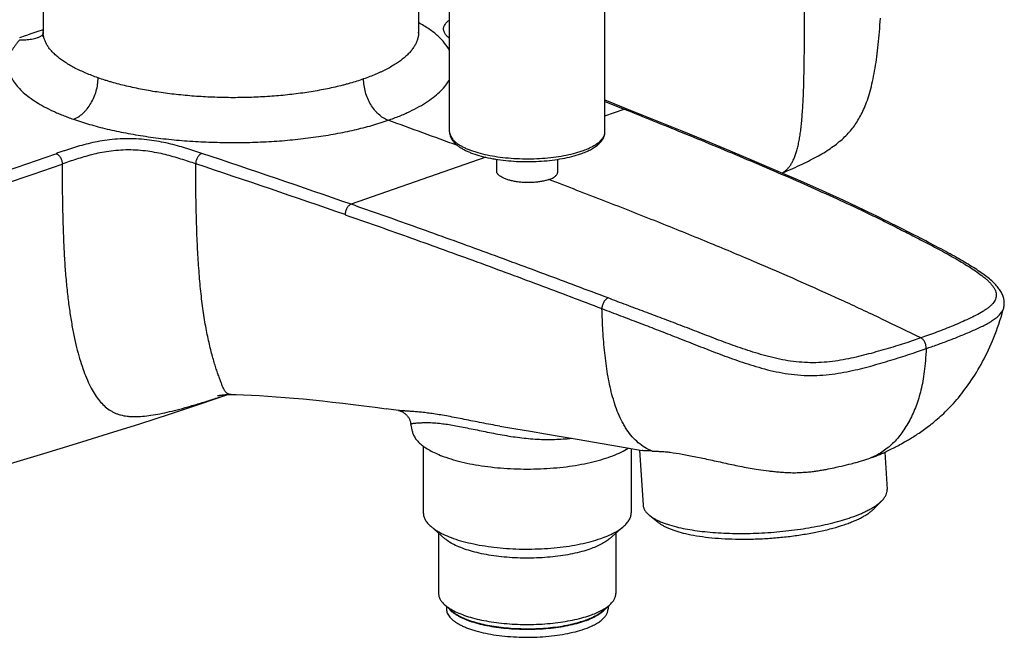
# Model space of a CAD drawing. Header units: millimetres. Extents: x 86 to 572, y -44 to 311.
# Tile 8 of 11: x 453 to 566, y 9 to 80. Entities that reach past the tile are written whole.
import ezdxf

# ---------------------------------------------------------------- set-up
doc = ezdxf.new("R2010")
doc.units = ezdxf.units.MM
doc.header["$LTSCALE"] = 30.734
doc.layers.get('0').update_dxf_attribs({"linetype": 'CONTINUOUS'})

msp = doc.modelspace()

# ---------------------------------------------------------------- linework, layer by layer
at = {"color": 7, "linetype": 'CONTINUOUS'}
for p, q in [((455.45, 96.22), (455.45, 78.31)), ((498.45, 96.22), (498.45, 78.25)), ((501.99, 66.86), (501.99, 82.8)), ((519.79, 66.86), (519.79, 82.8)), ((453.39, 77.83), (453.16, 77.74)), ((453.65, 77.92), (453.39, 77.83)), ((453.93, 78.02), (453.65, 77.92)), ((454.28, 78.13), (453.93, 78.02)), ((454.73, 78.28), (454.28, 78.13)), ((455.45, 78.52), (454.73, 78.28)), ((455.45, 78.24), (455.45, 78.31)), ((452.96, 77.67), (452.76, 77.6)), ((453.16, 77.74), (452.96, 77.67)), ((507.39, 62.35), (507.39, 63.69)), ((514.39, 62.26), (514.39, 63.69)), ((540.09, 62.11), (540.43, 62.26)), ((553.82, 55.74), (553.05, 56.13)), ((554.55, 55.37), (553.82, 55.74)), ((475.41, 36.65), (475.41, 36.65)), ((475.41, 36.65), (475.42, 36.65)), ((475.42, 36.65), (475.44, 36.65)), ((496.14, 34.96), (494.75, 35.15)), ((497.74, 32.54), (497.57, 33.46)), ((516.59, 31.66), (522.34, 30.67)), ((498.99, 30.87), (498.99, 23.23)), ((522.34, 30.67), (524.04, 30.37)), ((522.79, 30.59), (522.79, 23.23)), ((552.31, 30.39), (552.47, 30.47)), ((552.47, 30.47), (552.62, 30.55)), ((552.62, 30.55), (552.78, 30.63)), ((552.78, 30.63), (552.93, 30.71)), ((552.93, 30.71), (553.08, 30.79)), ((553.08, 30.79), (553.24, 30.87)), ((553.24, 30.87), (553.4, 30.96)), ((553.4, 30.96), (553.57, 31.05)), ((553.57, 31.05), (553.74, 31.14)), ((553.74, 31.14), (553.92, 31.24)), ((553.92, 31.24), (554.11, 31.35)), ((554.11, 31.35), (554.32, 31.47)), ((523.76, 30.42), (524.16, 24.12)), ((549.55, 29.3), (549.67, 29.33)), ((549.67, 29.33), (549.78, 29.37)), ((549.78, 29.37), (549.92, 29.42)), ((549.92, 29.42), (550.33, 29.56)), ((550.33, 29.56), (550.47, 29.61)), ((550.47, 29.61), (550.57, 29.65)), ((550.57, 29.65), (550.68, 29.69)), ((550.68, 29.69), (550.8, 29.73)), ((550.8, 29.73), (550.91, 29.78)), ((550.91, 29.78), (551.04, 29.83)), ((551.04, 29.83), (551.17, 29.88)), ((551.17, 29.88), (551.3, 29.93)), ((551.83, 30.17), (552.11, 25.92)), ((552.01, 30.25), (552.16, 30.32)), ((552.16, 30.32), (552.31, 30.39)), ((537.36, 28.2), (537.63, 28.16)), ((545.59, 28.3), (545.82, 28.35)), ((545.82, 28.35), (546.05, 28.4)), ((546.05, 28.4), (546.27, 28.45)), ((546.27, 28.45), (546.58, 28.52)), ((546.58, 28.52), (546.89, 28.59)), ((546.89, 28.59), (547.18, 28.65)), ((547.18, 28.65), (547.46, 28.72)), ((547.46, 28.72), (547.73, 28.79)), ((547.73, 28.79), (547.99, 28.85)), ((547.99, 28.85), (548.15, 28.89)), ((548.15, 28.89), (548.32, 28.94)), ((548.32, 28.94), (548.47, 28.98)), ((548.7, 29.04), (548.84, 29.08)), ((549.05, 29.14), (549.18, 29.18)), ((549.18, 29.18), (549.31, 29.22)), ((549.31, 29.22), (549.43, 29.26)), ((549.43, 29.26), (549.55, 29.3)), ((537.63, 28.16), (537.94, 28.12)), ((537.94, 28.12), (538.25, 28.08)), ((538.25, 28.08), (538.54, 28.04)), ((550.63, 23.73), (551.53, 24.66)), ((525.9, 22.13), (524.9, 22.94)), ((501.47, 20.27), (499.84, 21.69)), ((520.31, 20.27), (521.94, 21.69)), ((500.74, 20.91), (500.74, 14)), ((521.04, 20.91), (521.04, 14)), ((502.24, 12.01), (501.47, 12.68)), ((501.64, 12.53), (501.64, 12.22)), ((519.53, 12.01), (520.31, 12.68)), ((520.14, 12.53), (520.14, 12.22))]:
    msp.add_line(p, q, dxfattribs=at)
at = {"color": 9, "linetype": 'CONTINUOUS'}
for p, q in [((498.45, 78.25), (498.45, 78.23)), ((519.79, 70.32), (521.99, 69.45)), ((519.79, 68.68), (521.99, 69.45)), ((506.15, 63.93), (490.72, 58.55)), ((507.39, 63.62), (507.02, 63.75))]:
    msp.add_line(p, q, dxfattribs=at)
at = {"color": 7, "linetype": 'CONTINUOUS'}
for points in [[(540.43, 62.26), (540.73, 62.4), (541.02, 62.52), (541.3, 62.65), (541.57, 62.77), (541.84, 62.9), (542.1, 63.02), (542.36, 63.14), (542.61, 63.26), (542.86, 63.38), (543.1, 63.5), (543.34, 63.62), (543.57, 63.74), (543.79, 63.86), (544.01, 63.98), (544.23, 64.1), (544.44, 64.21), (544.64, 64.33), (544.84, 64.45), (545.04, 64.57), (545.23, 64.69), (545.42, 64.82), (545.61, 64.94), (545.79, 65.07), (545.96, 65.19), (546.14, 65.32), (546.31, 65.45), (546.47, 65.58), (546.63, 65.72), (546.79, 65.85), (546.94, 65.98), (547.09, 66.12), (547.24, 66.26), (547.38, 66.4), (547.51, 66.54), (547.64, 66.68), (547.77, 66.82), (547.89, 66.96), (548.01, 67.1), (548.13, 67.25), (548.24, 67.39), (548.35, 67.54), (548.45, 67.69), (548.56, 67.84), (548.66, 68), (548.76, 68.16), (548.86, 68.32), (548.95, 68.49), (549.05, 68.66), (549.14, 68.83), (549.23, 69.01), (549.32, 69.2), (549.41, 69.39), (549.5, 69.6), (549.59, 69.8), (549.68, 70.02), (549.76, 70.24), (549.84, 70.48), (549.93, 70.72), (550.01, 70.97), (550.08, 71.23), (550.16, 71.49), (550.23, 71.76), (550.3, 72.04), (550.37, 72.32), (550.44, 72.61), (550.5, 72.91), (550.56, 73.21), (550.62, 73.51), (550.67, 73.82), (550.73, 74.14), (550.78, 74.46), (550.83, 74.78), (550.87, 75.11), (550.92, 75.44), (550.96, 75.78), (551, 76.12), (551.04, 76.47), (551.08, 76.83), (551.12, 77.19), (551.15, 77.55), (551.19, 77.92), (551.22, 78.3), (551.25, 78.68), (551.28, 79.07), (551.31, 79.47), (551.34, 79.87)], [(455.45, 78.24), (455.45, 78.18), (455.45, 78.11), (455.44, 78.05), (455.43, 77.99), (455.42, 77.93), (455.41, 77.88), (455.4, 77.84), (455.39, 77.81), (455.38, 77.78), (455.38, 77.76), (455.37, 77.75), (455.37, 77.75)], [(498.48, 78.04), (498.48, 78.03), (498.49, 78.02), (498.49, 78.02), (498.48, 78.03), (498.48, 78.05), (498.47, 78.08), (498.46, 78.11), (498.45, 78.15), (498.45, 78.2), (498.45, 78.25)], [(522.35, 69.45), (519.99, 70.38), (519.79, 70.46)], [(549.46, 57.89), (547.14, 58.97), (544.71, 60.08), (542.21, 61.19), (539.62, 62.32), (536.94, 63.46), (534.18, 64.62), (531.35, 65.8), (528.43, 67), (525.4, 68.22), (522.35, 69.45)], [(553.05, 56.13), (552.65, 56.33), (552.24, 56.54), (551.81, 56.75), (551.37, 56.97), (550.92, 57.2), (550.44, 57.43), (549.95, 57.66), (549.46, 57.89)], [(565.45, 46.67), (565.46, 46.73), (565.48, 46.83), (565.5, 46.93), (565.51, 47.04), (565.52, 47.14), (565.52, 47.25), (565.52, 47.35), (565.51, 47.46), (565.5, 47.57), (565.48, 47.67), (565.46, 47.78), (565.43, 47.89), (565.39, 48), (565.35, 48.11), (565.31, 48.22), (565.25, 48.34), (565.2, 48.45), (565.13, 48.56), (565.06, 48.67), (564.99, 48.78), (564.91, 48.89), (564.82, 49), (564.73, 49.11), (564.64, 49.22), (564.54, 49.33), (564.43, 49.44), (564.32, 49.55), (564.2, 49.67), (564.08, 49.78), (563.95, 49.89), (563.81, 50.01), (563.67, 50.12), (563.52, 50.24), (563.37, 50.35), (563.22, 50.47), (563.05, 50.59), (562.89, 50.71), (562.71, 50.83), (562.54, 50.95), (562.36, 51.07), (562.17, 51.19), (561.98, 51.31), (561.78, 51.44), (561.58, 51.56), (561.38, 51.69), (561.17, 51.81), (560.96, 51.94), (560.74, 52.07), (560.51, 52.2), (560.29, 52.33), (560.05, 52.46), (559.81, 52.6), (559.57, 52.73), (559.32, 52.87), (559.07, 53.01), (558.81, 53.15), (558.55, 53.29), (558.28, 53.44), (558, 53.58), (557.72, 53.73), (557.43, 53.88), (557.14, 54.04), (556.84, 54.19), (556.54, 54.35), (556.22, 54.52), (555.91, 54.68), (555.58, 54.85), (555.24, 55.02), (554.55, 55.37)], [(554.32, 31.47), (554.42, 31.54), (554.54, 31.6), (554.65, 31.67), (554.77, 31.74), (554.9, 31.82), (555.03, 31.9), (555.17, 31.99), (555.31, 32.08), (555.46, 32.17), (555.6, 32.27), (555.76, 32.37), (555.91, 32.47), (556.06, 32.58), (556.22, 32.69), (556.38, 32.8), (556.54, 32.91), (556.7, 33.03), (556.86, 33.16), (557.02, 33.28), (557.19, 33.41), (557.36, 33.55), (557.53, 33.69), (557.7, 33.83), (557.87, 33.98), (558.05, 34.13), (558.22, 34.29), (558.4, 34.45), (558.58, 34.62), (558.76, 34.79), (558.94, 34.97), (559.13, 35.16), (559.31, 35.35), (559.5, 35.55), (559.69, 35.76), (559.88, 35.97), (560.07, 36.19), (560.26, 36.41), (560.45, 36.65), (560.64, 36.88), (560.83, 37.13), (561.02, 37.38), (561.21, 37.63), (561.4, 37.9), (561.59, 38.16), (561.78, 38.44), (561.96, 38.72), (562.14, 39.01), (562.33, 39.3), (562.51, 39.6), (562.69, 39.91), (562.86, 40.22), (563.04, 40.54), (563.21, 40.87), (563.38, 41.2), (563.55, 41.54), (563.71, 41.88), (563.87, 42.23), (564.03, 42.58), (564.18, 42.94), (564.33, 43.31), (564.48, 43.68), (564.62, 44.06), (564.76, 44.44), (564.89, 44.83), (565.02, 45.23), (565.15, 45.64), (565.27, 46.06), (565.4, 46.49), (565.45, 46.67)], [(423.07, 20.93), (427.36, 22.07), (431.59, 23.21), (435.75, 24.35), (439.85, 25.49), (443.87, 26.62), (447.83, 27.76), (451.72, 28.9), (455.53, 30.03), (459.27, 31.17), (462.93, 32.31), (466.52, 33.44), (470.04, 34.58), (473.48, 35.72), (476.6, 36.77)], [(475.44, 36.65), (475.48, 36.66), (475.51, 36.66), (475.53, 36.67), (475.56, 36.67), (475.6, 36.68), (475.64, 36.68), (475.68, 36.69), (475.73, 36.7), (475.78, 36.7), (475.82, 36.71), (475.88, 36.71), (475.93, 36.72), (475.98, 36.73), (476.04, 36.73), (476.1, 36.74), (476.16, 36.74), (476.22, 36.75), (476.29, 36.75), (476.35, 36.76), (476.42, 36.76), (476.5, 36.77), (476.57, 36.77), (476.64, 36.77), (476.71, 36.78), (476.77, 36.78), (476.83, 36.78), (476.88, 36.78), (476.93, 36.78), (476.97, 36.78)], [(476.97, 36.78), (477.55, 36.76), (478.41, 36.74), (479.3, 36.7), (480.22, 36.65), (481.17, 36.59), (482.15, 36.53), (483.15, 36.45), (484.18, 36.36), (485.24, 36.27), (486.32, 36.16), (487.44, 36.05), (488.58, 35.92), (489.76, 35.79), (490.96, 35.64), (492.19, 35.49), (493.46, 35.32), (494.75, 35.15)], [(496.14, 34.96), (496.15, 34.96), (496.16, 34.96), (496.17, 34.95), (496.19, 34.95), (496.2, 34.95), (496.22, 34.94), (496.24, 34.94), (496.27, 34.93), (496.29, 34.92), (496.32, 34.91), (496.35, 34.9), (496.38, 34.89), (496.42, 34.88), (496.45, 34.87), (496.48, 34.85), (496.52, 34.84), (496.55, 34.82), (496.59, 34.8), (496.63, 34.78), (496.67, 34.75), (496.71, 34.73), (496.76, 34.7), (496.81, 34.66), (496.86, 34.62), (496.91, 34.58), (496.96, 34.54), (497, 34.5), (497.05, 34.45), (497.1, 34.4), (497.14, 34.35), (497.19, 34.29), (497.23, 34.24), (497.28, 34.17), (497.32, 34.11), (497.36, 34.04), (497.4, 33.97), (497.43, 33.89), (497.46, 33.81), (497.49, 33.74), (497.52, 33.66), (497.54, 33.58), (497.56, 33.51), (497.57, 33.46)], [(507.76, 33.16), (509.58, 32.85), (511.27, 32.57), (513, 32.28), (514.77, 31.97), (516.59, 31.66)], [(551.3, 29.93), (551.37, 29.96), (551.43, 29.99), (551.5, 30.02), (551.57, 30.05), (551.64, 30.08), (551.72, 30.11), (551.79, 30.15), (551.86, 30.18), (552.01, 30.25)], [(538.54, 28.04), (538.69, 28.02), (538.84, 28.01), (538.99, 27.99), (539.13, 27.97), (539.28, 27.96), (539.44, 27.94), (539.59, 27.92), (539.74, 27.91), (539.9, 27.9), (540.06, 27.88), (540.22, 27.87), (540.39, 27.86), (540.56, 27.85), (540.73, 27.85), (540.9, 27.84), (541.08, 27.84), (541.26, 27.83), (541.44, 27.83), (541.61, 27.83), (541.79, 27.84), (541.97, 27.84), (542.14, 27.85), (542.3, 27.86), (542.47, 27.87), (542.63, 27.88), (542.78, 27.89), (542.94, 27.9), (543.09, 27.91), (543.23, 27.93), (543.38, 27.94), (543.52, 27.96), (543.66, 27.98), (543.8, 28), (543.94, 28.02), (544.07, 28.03), (544.21, 28.05), (544.34, 28.08), (544.47, 28.1), (544.6, 28.12), (544.73, 28.14), (544.86, 28.16), (544.98, 28.19), (545.11, 28.21), (545.23, 28.23), (545.35, 28.26), (545.59, 28.3)], [(548.47, 28.98), (548.55, 29), (548.7, 29.04)], [(548.84, 29.08), (548.91, 29.1), (549.05, 29.14)]]:
    msp.add_lwpolyline(points, dxfattribs=at)
at = {"color": 9, "linetype": 'CONTINUOUS'}
msp.add_lwpolyline([(519.79, 70.32), (521.02, 69.83), (521.99, 69.45)], dxfattribs=at)
at = {"color": 7, "linetype": 'CONTINUOUS'}
msp.add_arc((453.88, 80.15), 2.68, 303.9951, 305.2283, dxfattribs=at)
at = {"color": 9, "linetype": 'CONTINUOUS'}
for centre, radius, start, end in [((-5.44, -1319.37), 1475.01, 69.83968, 70.16884), ((-439.5, 2646.01), 2732.87, 288.35911, 289.14839), ((-20.1, -1414.31), 1558.93, 70.87215, 71.53661), ((-441.72, 2653.25), 2741.79, 288.36147, 289.14832), ((-8.24, -1380.41), 1521.67, 70.88586, 71.56625), ((520.75, 46.59), 1.31, 177.4817, 179.2231)]:
    msp.add_arc(centre, radius, start, end, dxfattribs=at)
for points, knots in [([(540.07, 62.12), (540.17, 62.17), (540.35, 62.3), (540.61, 62.52), (540.85, 62.78), (541.07, 63.08), (541.27, 63.43), (541.46, 63.82), (541.62, 64.25), (541.78, 64.73), (541.91, 65.27), (542.03, 65.85), (542.14, 66.48), (542.23, 67.16), (542.31, 67.9), (542.4, 68.99), (542.5, 70.5), (542.57, 72.48), (542.61, 74.7), (542.64, 77.16), (542.65, 79.87), (542.65, 82.82), (542.65, 87.27), (542.65, 90.73), (542.65, 93.12)], [0, 0, 0, 0, 0.010458, 0.021142, 0.032262, 0.044018, 0.056591, 0.070145, 0.084819, 0.100735, 0.117999, 0.136698, 0.156904, 0.178683, 0.202093, 0.227186, 0.28261, 0.345254, 0.41534, 0.493072, 0.578608, 0.672022, 0.773375, 1, 1, 1, 1]), ([(501.99, 76.18), (501.83, 76.47), (501.54, 76.9), (501.06, 77.43), (500.64, 77.83), (500.17, 78.23), (499.45, 78.75), (498.86, 79.11), (498.45, 79.34)], [0, 0, 0, 0, 0.208546, 0.322179, 0.442721, 0.570578, 0.706011, 1, 1, 1, 1]), ([(501.99, 77.55), (501.94, 77.59), (501.84, 77.67), (501.7, 77.8), (501.58, 77.93), (501.46, 78.1), (501.37, 78.28), (501.32, 78.47), (501.3, 78.6), (501.31, 78.74), (501.36, 78.93), (501.45, 79.11), (501.58, 79.28), (501.74, 79.46), (501.89, 79.58), (501.99, 79.66)], [0, 0, 0, 0, 0.076091, 0.14783, 0.215001, 0.278002, 0.39328, 0.44722, 0.499886, 0.552445, 0.606126, 0.720948, 0.784095, 0.851633, 1, 1, 1, 1]), ([(498.45, 78.23), (498.45, 78.1), (498.43, 77.85), (498.35, 77.48), (498.21, 77.11), (498.03, 76.74), (497.8, 76.38), (497.51, 76.02), (497.18, 75.66), (496.65, 75.19), (496.05, 74.75), (495.37, 74.33), (494.81, 74.02), (494.31, 73.77), (493.89, 73.58), (493.45, 73.38), (492.87, 73.15), (492.39, 72.98), (492.15, 72.89)], [0, 0, 0, 0, 0.042783, 0.086303, 0.131246, 0.178207, 0.227668, 0.280011, 0.335537, 0.394483, 0.523242, 0.593337, 0.667235, 0.744888, 0.785125, 0.8263, 0.91137, 1, 1, 1, 1]), ([(458.91, 68.28), (459.31, 68.42), (459.78, 68.73), (460.25, 69.19), (460.57, 69.56), (460.93, 70.08), (461.28, 70.77), (461.54, 71.5), (461.71, 72.26), (461.74, 72.77), (461.74, 73.02)], [0, 0, 0, 0, 0.21818, 0.278407, 0.340516, 0.469386, 0.602608, 0.73735, 0.870741, 1, 1, 1, 1]), ([(492.15, 72.89), (491.63, 72.71), (490.98, 72.51), (490.17, 72.28), (489.61, 72.13), (488.89, 71.96), (487.99, 71.76), (486.76, 71.53), (485.15, 71.27), (483.17, 71.03), (481.13, 70.86), (479.05, 70.77), (476.95, 70.74), (474.85, 70.79), (472.76, 70.91), (470.72, 71.1), (468.74, 71.35), (466.84, 71.67), (465.31, 72), (464.15, 72.29), (463.45, 72.48), (462.91, 72.64), (462.38, 72.8), (462, 72.93), (461.74, 73.02)], [0, 0, 0, 0, 0.053125, 0.06698, 0.081056, 0.109837, 0.139409, 0.169722, 0.232339, 0.297187, 0.363741, 0.431454, 0.499757, 0.568072, 0.635823, 0.70244, 0.767363, 0.830055, 0.890022, 0.918838, 0.946803, 0.960449, 0.973866, 1, 1, 1, 1]), ([(494.95, 68.17), (494.76, 68.24), (494.37, 68.43), (493.94, 68.77), (493.62, 69.09), (493.3, 69.45), (492.95, 69.97), (492.61, 70.65), (492.35, 71.37), (492.19, 72.13), (492.15, 72.64), (492.15, 72.89)], [0, 0, 0, 0, 0.107077, 0.221552, 0.28154, 0.343156, 0.470481, 0.601971, 0.735537, 0.868905, 1, 1, 1, 1]), ([(494.95, 68.17), (495.39, 68.32), (496.24, 68.63), (497.43, 69.15), (498.51, 69.7), (499.46, 70.28), (500.29, 70.89), (501, 71.51), (501.57, 72.16), (501.87, 72.62), (501.99, 72.85)], [0, 0, 0, 0, 0.162202, 0.312692, 0.452784, 0.582321, 0.701382, 0.810174, 0.90934, 1, 1, 1, 1]), ([(521.99, 69.45), (522.05, 69.47), (522.14, 69.48), (522.27, 69.47), (522.32, 69.46), (522.35, 69.45)], [0, 0, 0, 0, 0.515683, 0.760102, 1, 1, 1, 1]), ([(521.99, 69.45), (524.21, 68.56), (528.77, 66.73), (534.47, 64.37), (539.1, 62.4), (542.53, 60.9), (545.85, 59.42), (548.02, 58.41), (549.08, 57.91)], [0, 0, 0, 0, 0.243532, 0.500079, 0.629147, 0.756572, 0.880729, 1, 1, 1, 1]), ([(458.91, 68.28), (459.52, 68.07), (460.8, 67.67), (462.8, 67.14), (464.95, 66.69), (467.2, 66.31), (469.55, 66.01), (471.97, 65.79), (474.44, 65.66), (476.93, 65.6), (479.43, 65.63), (481.89, 65.75), (484.31, 65.95), (486.66, 66.24), (488.92, 66.6), (491.06, 67.04), (493.06, 67.55), (494.34, 67.95), (494.95, 68.17)], [0, 0, 0, 0, 0.053137, 0.1099, 0.169884, 0.232609, 0.297561, 0.364196, 0.431958, 0.500282, 0.56859, 0.636302, 0.702854, 0.767708, 0.830337, 0.890234, 0.946932, 1, 1, 1, 1]), ([(501.99, 66.86), (501.99, 66.78), (502.01, 66.63), (502.08, 66.4), (502.2, 66.17), (502.37, 65.95), (502.59, 65.73), (502.85, 65.52), (503.15, 65.32), (503.5, 65.13), (503.88, 64.94), (504.3, 64.77), (504.76, 64.61), (505.43, 64.4), (506.34, 64.18), (507.5, 63.98), (508.74, 63.84), (510.02, 63.76), (511.32, 63.75), (512.62, 63.81), (513.87, 63.93), (515.06, 64.11), (516.16, 64.35), (516.86, 64.55), (517.18, 64.67)], [0, 0, 0, 0, 0.014021, 0.028575, 0.044126, 0.061042, 0.07958, 0.099907, 0.122117, 0.146243, 0.172276, 0.200173, 0.229859, 0.261239, 0.328592, 0.401146, 0.477615, 0.556586, 0.63657, 0.716046, 0.793511, 0.867521, 0.93674, 1, 1, 1, 1]), ([(517.18, 64.67), (517.38, 64.74), (517.76, 64.88), (518.28, 65.12), (518.73, 65.38), (519.1, 65.65), (519.4, 65.94), (519.62, 66.24), (519.74, 66.5), (519.78, 66.71), (519.79, 66.81), (519.79, 66.86)], [0, 0, 0, 0, 0.174748, 0.334608, 0.479048, 0.608042, 0.72227, 0.823396, 0.914404, 0.957566, 1, 1, 1, 1]), ([(473.61, 64.37), (473.3, 64.47), (472.85, 64.63), (472.24, 64.82), (471.61, 65.02), (470.81, 65.26), (469.8, 65.52), (468.73, 65.74), (467.6, 65.92), (466.41, 66.03), (464.79, 66.08), (463.19, 65.98), (461.67, 65.73), (460.63, 65.5), (459.64, 65.23), (458.86, 64.99), (458.25, 64.8), (457.66, 64.6), (457.22, 64.45), (456.93, 64.34)], [0, 0, 0, 0, 0.055944, 0.08412, 0.112571, 0.170779, 0.23141, 0.295114, 0.362213, 0.432428, 0.50448, 0.645852, 0.712026, 0.77456, 0.833843, 0.890568, 0.918246, 0.945636, 1, 1, 1, 1]), ([(456.93, 64.34), (456.98, 64.33), (457.08, 64.28), (457.21, 64.18), (457.33, 64.05), (457.43, 63.9), (457.52, 63.73), (457.6, 63.48), (457.63, 63.29), (457.63, 63.16)], [0, 0, 0, 0, 0.108759, 0.223332, 0.344079, 0.47025, 0.600505, 0.733272, 1, 1, 1, 1]), ([(472.92, 63.18), (472.64, 63.27), (472.08, 63.46), (471.23, 63.73), (470.35, 64), (469.43, 64.24), (468.45, 64.46), (467.41, 64.63), (466.32, 64.75), (465.2, 64.78), (464.08, 64.74), (463, 64.62), (461.98, 64.45), (461.02, 64.23), (460.13, 63.98), (459.27, 63.72), (458.44, 63.44), (457.9, 63.25), (457.63, 63.16)], [0, 0, 0, 0, 0.056134, 0.112985, 0.171247, 0.231735, 0.295181, 0.36204, 0.432295, 0.504664, 0.576788, 0.646356, 0.712186, 0.774376, 0.833455, 0.890205, 0.945479, 1, 1, 1, 1]), ([(473.61, 64.37), (473.51, 64.34), (473.37, 64.24), (473.22, 64.07), (473.12, 63.92), (473.03, 63.75), (472.95, 63.5), (472.92, 63.31), (472.92, 63.18)], [0, 0, 0, 0, 0.21956, 0.340124, 0.466676, 0.597699, 0.731441, 1, 1, 1, 1]), ([(457.63, 63.16), (457.63, 62.32), (457.64, 60.69), (457.66, 58.67), (457.7, 57.13), (457.74, 55.68), (457.8, 53.93), (457.91, 51.9), (458.06, 49.94), (458.25, 48.08), (458.48, 46.34), (458.74, 44.72), (459.03, 43.23), (459.35, 41.87), (459.7, 40.62), (460.09, 39.48), (460.5, 38.45), (460.93, 37.54), (461.39, 36.74), (461.88, 36.07), (462.41, 35.5), (462.89, 35.1), (463.3, 34.85), (463.62, 34.68), (463.96, 34.54), (464.44, 34.4), (464.95, 34.3), (465.49, 34.26), (466.07, 34.24), (466.85, 34.28), (467.82, 34.4), (468.86, 34.58), (469.95, 34.82), (471.12, 35.11), (472.36, 35.46), (473.68, 35.85), (475.09, 36.29), (476.05, 36.6), (476.55, 36.77)], [0, 0, 0, 0, 0.058138, 0.113161, 0.139448, 0.164916, 0.213786, 0.260627, 0.305973, 0.349325, 0.390031, 0.427841, 0.462769, 0.494943, 0.524743, 0.552538, 0.578248, 0.601574, 0.622516, 0.641582, 0.659348, 0.676259, 0.684549, 0.692818, 0.701155, 0.709654, 0.72748, 0.736975, 0.746896, 0.767992, 0.79066, 0.814876, 0.840748, 0.868392, 0.898027, 0.929877, 0.963931, 1, 1, 1, 1]), ([(476.97, 36.78), (476.9, 36.78), (476.8, 36.79), (476.68, 36.83), (476.59, 36.86), (476.51, 36.91), (476.4, 37), (476.31, 37.11), (476.23, 37.24), (476.14, 37.4), (476.02, 37.64), (475.89, 37.97), (475.74, 38.35), (475.59, 38.79), (475.42, 39.29), (475.23, 39.85), (475.04, 40.47), (474.84, 41.17), (474.64, 41.93), (474.44, 42.76), (474.24, 43.65), (474.06, 44.6), (473.89, 45.6), (473.74, 46.65), (473.55, 48.13), (473.36, 50.07), (473.19, 52.48), (473.06, 55.02), (472.98, 57.66), (472.94, 60.4), (472.93, 62.25), (472.92, 63.18)], [0, 0, 0, 0, 0.007533, 0.011013, 0.014418, 0.017847, 0.0214, 0.029233, 0.033666, 0.038502, 0.049513, 0.062474, 0.07752, 0.094706, 0.114073, 0.135667, 0.159588, 0.185965, 0.214913, 0.246315, 0.279924, 0.315499, 0.352839, 0.391796, 0.432225, 0.516949, 0.606079, 0.699023, 0.7962, 0.897418, 1, 1, 1, 1]), ([(555.96, 43.25), (554.48, 43.99), (551.46, 45.45), (545.14, 48.4), (538.47, 51.33), (531.44, 54.27), (525.73, 56.58), (519.67, 58.96), (515.51, 60.56), (513.36, 61.37)], [0, 0, 0, 0, 0.106888, 0.217369, 0.452276, 0.57829, 0.711059, 0.851369, 1, 1, 1, 1]), ([(490.72, 58.55), (490.63, 58.51), (490.49, 58.42), (490.34, 58.25), (490.23, 58.1), (490.15, 57.92), (490.06, 57.68), (490.03, 57.49), (490.03, 57.36)], [0, 0, 0, 0, 0.215496, 0.337648, 0.46696, 0.600893, 0.736523, 1, 1, 1, 1]), ([(520.14, 47.83), (517.73, 48.74), (512.81, 50.59), (505.38, 53.33), (497.98, 56), (493.1, 57.72), (490.72, 58.55)], [0, 0, 0, 0, 0.247037, 0.503802, 0.758666, 1, 1, 1, 1]), ([(549.08, 57.91), (549.14, 57.93), (549.24, 57.95), (549.37, 57.93), (549.43, 57.91), (549.46, 57.89)], [0, 0, 0, 0, 0.52617, 0.766836, 1, 1, 1, 1]), ([(549.08, 57.91), (549.7, 57.62), (550.91, 57.04), (552.68, 56.15), (554.42, 55.27), (556.19, 54.36), (557.68, 53.58), (558.89, 52.92), (559.77, 52.43), (560.63, 51.93), (561.44, 51.43), (562.22, 50.93), (562.82, 50.49), (563.27, 50.13), (563.59, 49.86), (563.87, 49.59), (564.11, 49.31), (564.28, 49.08), (564.39, 48.89), (564.49, 48.72), (564.57, 48.5), (564.62, 48.23), (564.6, 47.96), (564.53, 47.7), (564.4, 47.44), (564.22, 47.2), (563.98, 46.95), (563.7, 46.72), (563.39, 46.49), (562.92, 46.19), (562.28, 45.83), (561.45, 45.43), (560.57, 45.03), (559.65, 44.64), (558.71, 44.26), (557.77, 43.9), (556.85, 43.56), (556.25, 43.35), (555.96, 43.25)], [0, 0, 0, 0, 0.071226, 0.139186, 0.205692, 0.273636, 0.344856, 0.380737, 0.415987, 0.450105, 0.483086, 0.515005, 0.54576, 0.560637, 0.574985, 0.5886, 0.601311, 0.613009, 0.618488, 0.623737, 0.633616, 0.642884, 0.651891, 0.661069, 0.670807, 0.68139, 0.692985, 0.705582, 0.71907, 0.733287, 0.763368, 0.7953, 0.828693, 0.863282, 0.898697, 0.934019, 0.968184, 1, 1, 1, 1]), ([(490.03, 57.36), (492.41, 56.54), (497.29, 54.81), (504.68, 52.14), (512.11, 49.4), (517.03, 47.53), (519.44, 46.61)], [0, 0, 0, 0, 0.241145, 0.495858, 0.752641, 1, 1, 1, 1]), ([(520.14, 47.83), (520.04, 47.79), (519.91, 47.69), (519.76, 47.52), (519.66, 47.37), (519.57, 47.2), (519.48, 46.96), (519.45, 46.77), (519.44, 46.65)], [0, 0, 0, 0, 0.219399, 0.340663, 0.467999, 0.599613, 0.7335, 1, 1, 1, 1]), ([(555.96, 43.25), (555.67, 43.15), (555.05, 42.94), (554.08, 42.61), (553.04, 42.29), (551.57, 41.85), (550.07, 41.43), (548.55, 41.05), (547.36, 40.8), (546.14, 40.59), (544.88, 40.45), (543.61, 40.4), (541.9, 40.46), (540.2, 40.71), (538.54, 41.11), (537.33, 41.45), (536.16, 41.82), (534.65, 42.33), (532.8, 43.01), (530.6, 43.86), (528.79, 44.56), (527.38, 45.1), (526.02, 45.62), (524.32, 46.26), (522.24, 47.03), (520.85, 47.56), (520.14, 47.83)], [0, 0, 0, 0, 0.024768, 0.052216, 0.081798, 0.112565, 0.174843, 0.20634, 0.238567, 0.271877, 0.305822, 0.339888, 0.373937, 0.442528, 0.476995, 0.510851, 0.543505, 0.575294, 0.638221, 0.701732, 0.763926, 0.793734, 0.822856, 0.880544, 0.939393, 1, 1, 1, 1]), ([(525.18, 30.31), (524.9, 30.42), (524.34, 30.7), (523.58, 31.25), (522.89, 31.94), (522.38, 32.6), (522.02, 33.18), (521.68, 33.8), (521.29, 34.63), (520.91, 35.69), (520.58, 36.79), (520.31, 37.94), (520.09, 39.12), (519.91, 40.33), (519.71, 41.98), (519.54, 44.07), (519.47, 45.76), (519.44, 46.61)], [0, 0, 0, 0, 0.05061, 0.102211, 0.155478, 0.210864, 0.239427, 0.26856, 0.328441, 0.390319, 0.453941, 0.519047, 0.585396, 0.652784, 0.721035, 0.859542, 1, 1, 1, 1]), ([(519.44, 46.61), (520.15, 46.33), (521.55, 45.8), (523.63, 45.02), (525.67, 44.23), (527.76, 43.42), (529.91, 42.57), (532.13, 41.7), (534.01, 41), (535.55, 40.46), (537.21, 39.93), (538.96, 39.45), (540.79, 39.12), (542.23, 38.97), (543.67, 38.94), (545.1, 39.02), (546.47, 39.19), (547.79, 39.44), (549.03, 39.72), (550.6, 40.13), (552.13, 40.58), (553.62, 41.04), (554.69, 41.38), (555.67, 41.72), (556.29, 41.93), (556.59, 42.04)], [0, 0, 0, 0, 0.058731, 0.115571, 0.171171, 0.228019, 0.288182, 0.349943, 0.41168, 0.443173, 0.475879, 0.546078, 0.582748, 0.619903, 0.657196, 0.694083, 0.729956, 0.764354, 0.796995, 0.828411, 0.889733, 0.919917, 0.948982, 0.975951, 1, 1, 1, 1]), ([(556.59, 42.04), (556.79, 42.11), (557.21, 42.25), (557.85, 42.48), (558.52, 42.72), (559.2, 42.98), (559.88, 43.24), (560.54, 43.51), (561.2, 43.78), (561.84, 44.05), (562.45, 44.33), (563.04, 44.61), (563.61, 44.91), (564.13, 45.22), (564.53, 45.49), (564.81, 45.73), (565.04, 45.96), (565.24, 46.21), (565.38, 46.47), (565.43, 46.61), (565.45, 46.67)], [0, 0, 0, 0, 0.062966, 0.130402, 0.200563, 0.271932, 0.343491, 0.414303, 0.483739, 0.551677, 0.618037, 0.682589, 0.744968, 0.804824, 0.861086, 0.887448, 0.912466, 0.958366, 0.979591, 1, 1, 1, 1]), ([(556.59, 42.04), (556.59, 42.16), (556.58, 42.35), (556.5, 42.59), (556.43, 42.76), (556.34, 42.92), (556.19, 43.1), (556.06, 43.2), (555.96, 43.25)], [0, 0, 0, 0, 0.259984, 0.391159, 0.521087, 0.648197, 0.77106, 1, 1, 1, 1]), ([(556.59, 42.04), (556.56, 41.57), (556.5, 40.7), (556.37, 39.45), (556.2, 38.33), (555.99, 37.31), (555.73, 36.36), (555.43, 35.48), (555.09, 34.64), (554.7, 33.85), (554.27, 33.1), (553.65, 32.17), (552.94, 31.33), (552.14, 30.62), (551.51, 30.16), (550.85, 29.78), (550.39, 29.58), (550.15, 29.5)], [0, 0, 0, 0, 0.093758, 0.176866, 0.252051, 0.321431, 0.38674, 0.449308, 0.509891, 0.56891, 0.626773, 0.683623, 0.793637, 0.84677, 0.898705, 0.949655, 1, 1, 1, 1]), ([(507.76, 33.16), (507.06, 33.27), (506.03, 33.47), (504.67, 33.73), (503.4, 33.99), (502.18, 34.23), (501.01, 34.43), (500.22, 34.56), (499.49, 34.66), (498.82, 34.74), (498.21, 34.8), (497.67, 34.84), (497.19, 34.87), (496.78, 34.9), (496.44, 34.92), (496.23, 34.95), (496.14, 34.96)], [0, 0, 0, 0, 0.180229, 0.267653, 0.352484, 0.5116, 0.584766, 0.652993, 0.715835, 0.773182, 0.824997, 0.871256, 0.911928, 0.946973, 0.976346, 1, 1, 1, 1]), ([(497.57, 33.46), (497.57, 33.46), (497.57, 33.46), (497.58, 33.45), (497.59, 33.45), (497.6, 33.45), (497.63, 33.45), (497.66, 33.46), (497.71, 33.46), (497.8, 33.47), (497.92, 33.49), (498.06, 33.5), (498.24, 33.52), (498.44, 33.54), (498.67, 33.55), (498.92, 33.56), (499.2, 33.57), (499.64, 33.57), (500.25, 33.54), (500.76, 33.49), (501.03, 33.46)], [0, 0, 0, 0, 0.001866, 0.003304, 0.005172, 0.010283, 0.017288, 0.026207, 0.037043, 0.064453, 0.099487, 0.142123, 0.192365, 0.250252, 0.31585, 0.389258, 0.470594, 0.559988, 0.76339, 1, 1, 1, 1]), ([(501.03, 33.46), (501.27, 33.43), (501.77, 33.37), (502.54, 33.24), (503.36, 33.08), (504.55, 32.84), (506.1, 32.52), (508.03, 32.14), (509.69, 31.88), (511.03, 31.74), (512.03, 31.66), (513.03, 31.63), (514.34, 31.64), (515.32, 31.7), (515.96, 31.77)], [0, 0, 0, 0, 0.04772, 0.099757, 0.155585, 0.214624, 0.339981, 0.471484, 0.605606, 0.672818, 0.739764, 0.8062, 0.871882, 1, 1, 1, 1])]:
    msp.add_open_spline(points, degree=3, knots=knots, dxfattribs=at)
at = {"color": 7, "linetype": 'CONTINUOUS'}
for points, knots in [([(452.77, 77.36), (453, 77.36), (453.46, 77.37), (454.02, 77.43), (454.47, 77.52), (454.79, 77.62), (455.1, 77.75), (455.29, 77.86), (455.38, 77.93)], [0, 0, 0, 0, 0.254176, 0.506376, 0.631384, 0.75539, 0.878253, 1, 1, 1, 1]), ([(461.74, 73.02), (461.27, 73.19), (460.38, 73.53), (459.13, 74.11), (458.2, 74.64), (457.55, 75.08), (457.13, 75.41), (456.74, 75.75), (456.41, 76.09), (456.12, 76.44), (455.89, 76.79), (455.7, 77.15), (455.56, 77.51), (455.48, 77.88), (455.45, 78.12), (455.45, 78.24)], [0, 0, 0, 0, 0.174389, 0.334071, 0.478505, 0.544988, 0.607691, 0.666713, 0.722214, 0.774421, 0.823642, 0.870273, 0.914807, 0.957828, 1, 1, 1, 1]), ([(452.77, 77.36), (452.68, 77.27), (452.55, 77.12), (452.39, 76.92), (452.24, 76.73), (452.07, 76.48), (451.88, 76.18), (451.74, 75.88), (451.58, 75.48), (451.46, 74.97), (451.44, 74.34), (451.54, 73.72), (451.77, 73.11), (452.12, 72.5), (452.59, 71.91), (453.18, 71.33), (453.88, 70.77), (454.69, 70.22), (455.6, 69.7), (456.43, 69.28), (457.14, 68.97), (457.71, 68.73), (458.3, 68.5), (458.7, 68.36), (458.91, 68.28)], [0, 0, 0, 0, 0.028972, 0.043157, 0.057094, 0.084137, 0.110113, 0.135098, 0.159255, 0.205789, 0.251307, 0.297331, 0.345353, 0.396749, 0.452601, 0.513582, 0.580098, 0.65234, 0.730447, 0.814456, 0.858695, 0.904395, 0.951523, 1, 1, 1, 1]), ([(501.99, 66.86), (501.99, 66.76), (502.01, 66.55), (502.1, 66.25), (502.25, 65.97), (502.44, 65.71), (502.68, 65.46), (502.96, 65.23), (503.27, 65.02), (503.62, 64.81), (504, 64.63), (504.57, 64.38), (505.37, 64.12), (506.41, 63.86), (507.54, 63.66), (508.75, 63.52), (509.99, 63.44), (511.26, 63.42), (512.52, 63.48), (513.74, 63.59), (514.91, 63.77), (515.99, 64), (516.67, 64.21), (516.99, 64.32)], [0, 0, 0, 0, 0.018826, 0.037762, 0.056989, 0.07677, 0.097398, 0.119139, 0.1422, 0.166725, 0.192795, 0.22044, 0.280352, 0.345992, 0.416487, 0.490706, 0.567347, 0.645009, 0.722249, 0.797641, 0.869835, 0.937619, 1, 1, 1, 1]), ([(516.99, 64.32), (517.19, 64.39), (517.58, 64.53), (518.11, 64.78), (518.58, 65.06), (518.99, 65.36), (519.32, 65.68), (519.54, 65.99), (519.67, 66.24), (519.74, 66.44), (519.78, 66.65), (519.79, 66.79), (519.79, 66.86)], [0, 0, 0, 0, 0.158684, 0.305589, 0.440886, 0.56544, 0.680963, 0.789996, 0.843082, 0.895621, 0.947873, 1, 1, 1, 1]), ([(513.36, 61.37), (513.3, 61.35), (513.17, 61.31), (512.97, 61.25), (512.76, 61.21), (512.46, 61.15), (512.06, 61.09), (511.57, 61.05), (511.06, 61.03), (510.55, 61.04), (510.04, 61.08), (509.56, 61.15), (509.1, 61.24), (508.68, 61.35), (508.31, 61.48), (507.99, 61.63), (507.73, 61.79), (507.57, 61.94), (507.47, 62.07), (507.42, 62.16), (507.4, 62.26), (507.39, 62.32), (507.39, 62.35)], [0, 0, 0, 0, 0.030614, 0.062866, 0.096589, 0.131651, 0.205177, 0.282153, 0.361165, 0.440734, 0.519365, 0.595592, 0.668021, 0.735386, 0.796604, 0.850849, 0.897671, 0.937186, 0.954519, 0.970518, 0.985531, 1, 1, 1, 1]), ([(513.36, 61.37), (513.44, 61.4), (513.59, 61.46), (513.79, 61.55), (513.97, 61.66), (514.12, 61.77), (514.24, 61.88), (514.32, 62), (514.38, 62.13), (514.39, 62.22), (514.39, 62.26)], [0, 0, 0, 0, 0.172868, 0.331197, 0.474593, 0.603115, 0.717534, 0.819594, 0.912293, 1, 1, 1, 1]), ([(497.74, 32.54), (497.75, 32.47), (497.79, 32.33), (497.9, 32.05), (498.11, 31.7), (498.45, 31.3), (498.9, 30.92), (499.44, 30.55), (500.07, 30.2), (500.79, 29.88), (501.3, 29.68), (501.57, 29.59)], [0, 0, 0, 0, 0.042271, 0.085946, 0.179254, 0.283077, 0.399318, 0.528997, 0.672476, 0.829637, 1, 1, 1, 1]), ([(501.57, 29.59), (501.95, 29.46), (502.74, 29.21), (503.99, 28.91), (505.33, 28.66), (506.75, 28.47), (508.22, 28.33), (509.73, 28.25), (511.25, 28.24), (512.77, 28.28), (514.26, 28.39), (515.71, 28.55), (517.09, 28.77), (518.39, 29.05), (519.59, 29.38), (520.68, 29.75), (521.63, 30.16), (522.2, 30.48), (522.46, 30.64)], [0, 0, 0, 0, 0.055882, 0.11612, 0.180099, 0.24712, 0.316423, 0.387204, 0.458628, 0.529851, 0.600033, 0.668352, 0.73402, 0.796306, 0.854548, 0.908179, 0.956755, 1, 1, 1, 1]), ([(525.18, 30.31), (525.12, 30.31), (525, 30.32), (524.82, 30.32), (524.66, 30.33), (524.46, 30.33), (524.26, 30.34), (524.1, 30.36), (524.04, 30.37)], [0, 0, 0, 0, 0.165803, 0.319961, 0.462398, 0.593185, 0.819779, 1, 1, 1, 1]), ([(525.18, 30.31), (525.25, 30.31), (525.4, 30.3), (525.63, 30.3), (525.87, 30.28), (526.22, 30.26), (526.69, 30.23), (527.53, 30.14), (528.44, 30), (529.41, 29.81), (530.2, 29.65), (531.02, 29.48), (532.17, 29.23), (533.35, 28.97), (534.56, 28.71), (535.48, 28.52), (536.42, 28.35), (537.04, 28.25), (537.36, 28.2)], [0, 0, 0, 0, 0.017118, 0.035399, 0.054838, 0.075445, 0.120148, 0.169455, 0.281215, 0.343064, 0.40833, 0.476535, 0.547208, 0.694221, 0.769757, 0.846123, 0.922971, 1, 1, 1, 1]), ([(551.53, 24.66), (551.63, 24.76), (551.8, 24.96), (551.99, 25.28), (552.08, 25.55), (552.11, 25.76), (552.11, 25.87), (552.11, 25.92)], [0, 0, 0, 0, 0.289747, 0.547176, 0.78008, 0.890908, 1, 1, 1, 1]), ([(524.16, 24.12), (524.17, 24.07), (524.18, 23.96), (524.24, 23.75), (524.36, 23.49), (524.59, 23.2), (524.79, 23.02), (524.9, 22.94)], [0, 0, 0, 0, 0.109092, 0.21992, 0.452824, 0.710253, 1, 1, 1, 1]), ([(529, 20.86), (529.42, 20.76), (530.3, 20.59), (531.68, 20.41), (533.18, 20.28), (534.75, 20.22), (536.39, 20.21), (538.05, 20.28), (539.72, 20.4), (541.36, 20.58), (542.95, 20.83), (544.46, 21.12), (545.86, 21.46), (546.96, 21.79), (547.76, 22.08), (548.3, 22.29), (548.81, 22.52), (549.27, 22.75), (549.68, 22.98), (550.05, 23.22), (550.36, 23.47), (550.55, 23.64), (550.63, 23.73)], [0, 0, 0, 0, 0.057404, 0.120239, 0.187639, 0.258624, 0.332135, 0.407057, 0.482245, 0.556549, 0.628838, 0.698022, 0.763083, 0.823098, 0.850963, 0.877283, 0.901985, 0.925014, 0.946331, 0.96592, 0.983793, 1, 1, 1, 1]), ([(548, 22.73), (548.39, 22.86), (548.95, 23.08), (549.66, 23.4), (550.13, 23.64), (550.55, 23.88), (550.92, 24.13), (551.25, 24.39), (551.44, 24.57), (551.53, 24.66)], [0, 0, 0, 0, 0.305081, 0.444354, 0.574363, 0.694922, 0.805961, 0.907563, 1, 1, 1, 1]), ([(498.99, 23.23), (498.99, 23.16), (499, 23.03), (499.04, 22.83), (499.11, 22.63), (499.24, 22.37), (499.47, 22.04), (499.71, 21.8), (499.84, 21.69)], [0, 0, 0, 0, 0.108962, 0.219687, 0.333839, 0.452912, 0.710383, 1, 1, 1, 1]), ([(521.94, 21.69), (522.07, 21.8), (522.3, 22.04), (522.54, 22.37), (522.67, 22.63), (522.74, 22.83), (522.78, 23.03), (522.79, 23.16), (522.79, 23.23)], [0, 0, 0, 0, 0.289617, 0.547088, 0.666161, 0.780313, 0.891038, 1, 1, 1, 1]), ([(524.9, 22.94), (524.99, 22.87), (525.18, 22.73), (525.5, 22.53), (525.86, 22.35), (526.26, 22.17), (526.71, 22.01), (527.36, 21.79), (527.88, 21.65), (528.23, 21.57)], [0, 0, 0, 0, 0.094329, 0.197243, 0.309001, 0.429704, 0.559325, 0.69774, 1, 1, 1, 1]), ([(528.23, 21.57), (528.57, 21.49), (529.27, 21.35), (530.37, 21.18), (531.54, 21.04), (532.78, 20.95), (534.07, 20.89), (535.85, 20.86), (538.11, 20.93), (540.37, 21.13), (542.16, 21.36), (543.44, 21.57), (544.68, 21.81), (545.86, 22.08), (546.96, 22.38), (547.66, 22.61), (548, 22.73)], [0, 0, 0, 0, 0.051783, 0.107464, 0.16661, 0.228741, 0.293333, 0.359831, 0.496197, 0.633071, 0.700197, 0.765657, 0.828885, 0.889344, 0.946534, 1, 1, 1, 1]), ([(499.84, 21.69), (499.94, 21.6), (500.14, 21.44), (500.48, 21.22), (500.85, 21), (501.42, 20.71), (502.22, 20.37), (503.29, 20.02), (504.47, 19.73), (505.74, 19.48), (507.1, 19.29), (508.51, 19.15), (509.96, 19.08), (511.42, 19.08), (512.87, 19.13), (514.3, 19.24), (515.67, 19.42), (516.97, 19.65), (518.18, 19.94), (518.94, 20.17), (519.3, 20.3)], [0, 0, 0, 0, 0.018743, 0.038929, 0.060583, 0.083705, 0.134238, 0.190195, 0.25103, 0.316054, 0.384471, 0.455406, 0.527928, 0.601074, 0.673866, 0.745333, 0.814534, 0.880575, 0.942638, 1, 1, 1, 1]), ([(519.3, 20.3), (519.58, 20.39), (520.09, 20.59), (520.8, 20.92), (521.42, 21.28), (521.78, 21.55), (521.94, 21.69)], [0, 0, 0, 0, 0.288762, 0.552126, 0.789193, 1, 1, 1, 1]), ([(525.9, 22.13), (525.99, 22.07), (526.17, 21.94), (526.46, 21.76), (526.8, 21.58), (527.17, 21.42), (527.58, 21.27), (528.19, 21.06), (528.67, 20.94), (529, 20.86)], [0, 0, 0, 0, 0.094329, 0.197243, 0.309001, 0.429704, 0.559325, 0.69774, 1, 1, 1, 1]), ([(518.07, 19.09), (517.76, 18.98), (517.1, 18.78), (516.07, 18.54), (514.97, 18.34), (513.8, 18.19), (512.58, 18.09), (511.34, 18.05), (510.09, 18.05), (508.86, 18.11), (507.66, 18.23), (506.5, 18.39), (505.41, 18.6), (504.41, 18.86), (503.5, 19.15), (502.7, 19.48), (502.02, 19.85), (501.63, 20.13), (501.47, 20.27)], [0, 0, 0, 0, 0.057365, 0.11943, 0.185475, 0.254679, 0.326149, 0.398944, 0.472094, 0.54462, 0.615558, 0.683978, 0.749005, 0.809843, 0.865802, 0.916338, 0.961097, 1, 1, 1, 1]), ([(520.31, 20.27), (520.18, 20.16), (519.87, 19.93), (519.35, 19.62), (518.74, 19.34), (518.3, 19.17), (518.07, 19.09)], [0, 0, 0, 0, 0.210807, 0.447874, 0.711238, 1, 1, 1, 1]), ([(500.74, 14), (500.74, 13.94), (500.75, 13.83), (500.79, 13.6), (500.92, 13.31), (501.15, 12.98), (501.35, 12.78), (501.47, 12.68)], [0, 0, 0, 0, 0.109007, 0.219777, 0.452686, 0.710264, 1, 1, 1, 1]), ([(520.31, 12.68), (520.42, 12.78), (520.63, 12.98), (520.86, 13.31), (520.98, 13.6), (521.03, 13.83), (521.04, 13.94), (521.04, 14)], [0, 0, 0, 0, 0.289736, 0.547314, 0.780223, 0.890993, 1, 1, 1, 1]), ([(501.47, 12.68), (501.63, 12.54), (502.02, 12.26), (502.7, 11.89), (503.5, 11.56), (504.41, 11.26), (505.41, 11.01), (506.5, 10.8), (507.66, 10.63), (508.86, 10.52), (510.09, 10.46), (511.34, 10.45), (512.58, 10.5), (513.8, 10.6), (514.97, 10.75), (516.07, 10.95), (517.1, 11.19), (517.76, 11.39), (518.07, 11.5)], [0, 0, 0, 0, 0.038903, 0.083662, 0.134198, 0.190157, 0.250995, 0.316022, 0.384442, 0.45538, 0.527906, 0.601056, 0.673851, 0.745321, 0.814525, 0.88057, 0.942635, 1, 1, 1, 1]), ([(518.07, 11.5), (518.3, 11.58), (518.74, 11.74), (519.35, 12.03), (519.87, 12.34), (520.18, 12.56), (520.31, 12.68)], [0, 0, 0, 0, 0.288762, 0.552126, 0.789193, 1, 1, 1, 1]), ([(501.64, 12.22), (501.64, 12.14), (501.66, 11.97), (501.73, 11.74), (501.86, 11.5), (502.04, 11.27), (502.26, 11.05), (502.53, 10.83), (502.85, 10.62), (503.21, 10.42), (503.6, 10.22), (504.04, 10.04), (504.52, 9.87), (505.21, 9.66), (506.16, 9.43), (507.37, 9.22), (508.65, 9.08), (509.99, 9), (511.34, 8.98), (512.68, 9.04), (513.99, 9.17), (515.22, 9.36), (516.37, 9.61), (517.09, 9.82), (517.43, 9.94)], [0, 0, 0, 0, 0.014021, 0.028575, 0.044126, 0.061042, 0.07958, 0.099907, 0.122117, 0.146243, 0.172276, 0.200173, 0.229859, 0.261239, 0.328592, 0.401146, 0.477615, 0.556586, 0.63657, 0.716047, 0.793511, 0.867521, 0.93674, 1, 1, 1, 1]), ([(501.9, 12.3), (501.96, 12.23), (502.08, 12.09), (502.3, 11.89), (502.56, 11.7), (502.85, 11.51), (503.17, 11.33), (503.66, 11.1), (504.35, 10.83), (505.26, 10.56), (506.27, 10.32), (507.36, 10.14), (508.51, 10.01), (509.7, 9.93), (510.9, 9.9), (512.11, 9.93), (513.3, 10.01), (514.44, 10.14), (515.53, 10.33), (516.54, 10.56), (517.17, 10.75), (517.47, 10.86)], [0, 0, 0, 0, 0.016687, 0.034803, 0.054445, 0.075665, 0.098483, 0.122887, 0.176291, 0.235425, 0.299604, 0.367984, 0.439606, 0.51343, 0.588361, 0.66328, 0.737065, 0.808624, 0.876918, 0.94099, 1, 1, 1, 1]), ([(502.24, 12.01), (502.4, 11.87), (502.76, 11.61), (503.38, 11.28), (504.11, 10.98), (504.94, 10.7), (505.86, 10.47), (506.86, 10.28), (507.92, 10.13), (509.03, 10.02), (510.16, 9.97), (511.3, 9.96), (512.44, 10), (513.56, 10.09), (514.63, 10.23), (515.65, 10.41), (516.59, 10.64), (517.19, 10.82), (517.47, 10.92)], [0, 0, 0, 0, 0.038903, 0.083662, 0.134198, 0.190157, 0.250995, 0.316022, 0.384442, 0.45538, 0.527906, 0.601056, 0.673851, 0.745321, 0.814525, 0.88057, 0.942635, 1, 1, 1, 1]), ([(517.43, 9.94), (517.64, 10.01), (518.03, 10.16), (518.57, 10.41), (519.04, 10.68), (519.43, 10.96), (519.74, 11.26), (519.97, 11.57), (520.09, 11.84), (520.13, 12.06), (520.14, 12.16), (520.14, 12.22)], [0, 0, 0, 0, 0.174748, 0.334608, 0.479048, 0.608042, 0.72227, 0.823396, 0.914404, 0.957566, 1, 1, 1, 1]), ([(517.47, 10.86), (517.74, 10.95), (518.13, 11.1), (518.62, 11.34), (518.94, 11.52), (519.23, 11.7), (519.48, 11.89), (519.69, 12.09), (519.82, 12.23), (519.87, 12.3)], [0, 0, 0, 0, 0.302734, 0.441104, 0.570507, 0.690891, 0.80236, 0.905214, 1, 1, 1, 1]), ([(517.47, 10.92), (517.69, 10.99), (518.09, 11.15), (518.65, 11.41), (519.13, 11.69), (519.41, 11.9), (519.53, 12.01)], [0, 0, 0, 0, 0.288762, 0.552126, 0.789193, 1, 1, 1, 1])]:
    msp.add_open_spline(points, degree=3, knots=knots, dxfattribs=at)

doc.saveas('drawing.dxf')
